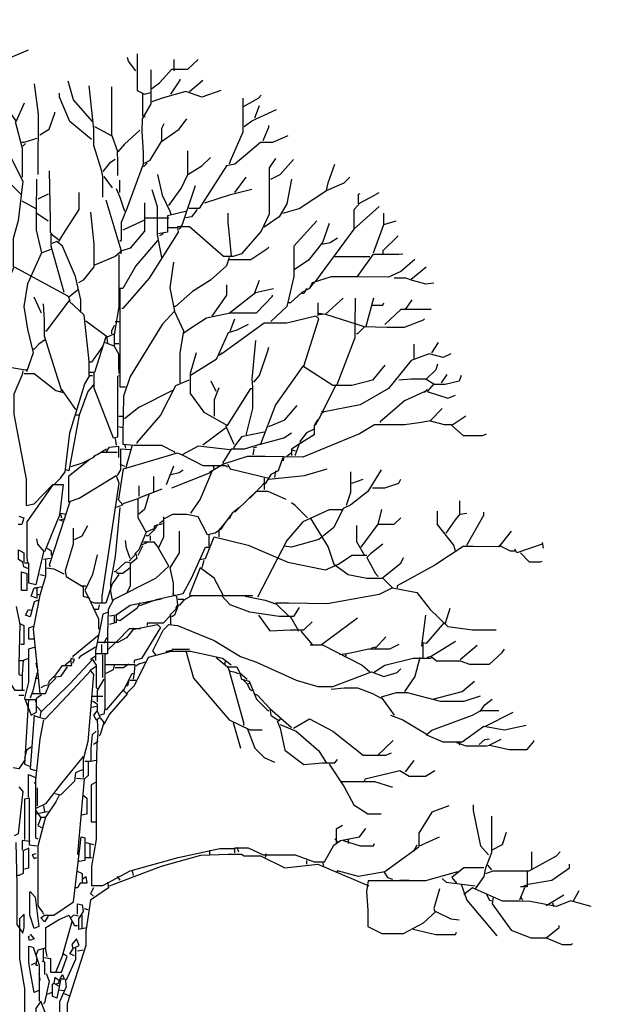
# Model space of a CAD drawing. Header units: metres. Extents: x 128583 to 136452, y 412329 to 415128.
# Tile 220 of 256: x 134966.35 to 134968.99, y 415049.83 to 415054.22. Entities that reach past the tile are written whole.
import ezdxf

# ---------------------------------------------------------------- set-up
doc = ezdxf.new("R2010")
doc.units = ezdxf.units.M
doc.header["$PDMODE"] = 35
doc.header["$PDSIZE"] = 0.075
doc.layers.add('B-ME-GR-BOOM-SD', color=90, linetype='Continuous', lineweight=25)
doc.layers.add('X-XX-AL-DETAIL1-M', color=7, linetype='Continuous', lineweight=18)
doc.styles.add('NLCS-ISO-ANNOTATIEF-T18', font='NLCS-ISO.ttf', dxfattribs={"height": 1.8})
doc.dimstyles.new('NLCS-ANNOTATIEF-T18-PIJL_L2_H0', dxfattribs={"dimtxt": 2.5, "dimasz": 1.8, "dimexe": 2, "dimexo": 2, "dimgap": 0.7, "dimtad": 1, "dimzin": 0, "dimdsep": 46, "dimtxsty": 'NLCS-ISO-ANNOTATIEF-T18', "dimcen": 0, "dimdle": 2, "dimclrd": 256, "dimclre": 256, "dimclrt": 10, "dimaunit": 2, "dimadec": 0, "dimazin": 0, "dimtfac": 1, "dimtdec": 3, "dimtofl": 0, "dimtmove": 0, "dimatfit": 3, "dimfxl": 2, "dimfxlon": 1, "dimtfillclr": 256, "dimtolj": 1, "dimtzin": 0, "dimlwd": -1, "dimlwe": -1, "dimarcsym": 0})

# ---------------------------------------------------------------- blocks, each defined once
blk = doc.blocks.new('*D91')
at = {"layer": 'Defpoints', "color": 0, "transparency": 16777216}
for p in [(134945.9315, 415055.8174), (134945.9315, 415050.1421), (134966.4315, 415048.4168)]:
    blk.add_point(p, dxfattribs=at)
at = {"layer": 'X-XX-AL-DETAIL1-M', "transparency": 16777216}
for p, q in [((134945.9315, 415055.3174), (134945.9315, 415056.3174)), ((134966.4315, 415055.3174), (134966.4315, 415056.3174)), ((134965.9815, 415055.8174), (134946.3815, 415055.8174))]:
    blk.add_line(p, q, dxfattribs=at)
for points in [[(134946.3815, 415055.8924), (134946.3815, 415055.7424), (134945.9315, 415055.8174)], [(134965.9815, 415055.8924), (134965.9815, 415055.7424), (134966.4315, 415055.8174)]]:
    blk.add_solid(points, dxfattribs=at)
at = {"layer": 'X-XX-AL-DETAIL1-M', "color": 10, "transparency": 16777216, "insert": (134956.1815, 415056.2174), "char_height": 0.45, "attachment_point": 5, "style": 'NLCS-ISO-ANNOTATIEF-T18'}
blk.add_mtext('\\A1;Gras ', dxfattribs=at)
blk = doc.blocks.new('*D124')
at = {"layer": 'Defpoints', "color": 0, "transparency": 16777216}
for p in [(134966.4315, 415055.8174), (134966.4315, 415048.4168), (135004.5587, 415048.3051)]:
    blk.add_point(p, dxfattribs=at)
at = {"layer": 'X-XX-AL-DETAIL1-M', "transparency": 16777216}
for p, q in [((134966.4315, 415055.3174), (134966.4315, 415056.3174)), ((135004.5587, 415055.3174), (135004.5587, 415056.3174)), ((135004.1087, 415055.8174), (134966.8815, 415055.8174))]:
    blk.add_line(p, q, dxfattribs=at)
for points in [[(134966.8815, 415055.8924), (134966.8815, 415055.7424), (134966.4315, 415055.8174)], [(135004.1087, 415055.8924), (135004.1087, 415055.7424), (135004.5587, 415055.8174)]]:
    blk.add_solid(points, dxfattribs=at)
at = {"layer": 'X-XX-AL-DETAIL1-M', "color": 10, "transparency": 16777216, "insert": (134985.4951, 415056.2174), "char_height": 0.45, "attachment_point": 5, "style": 'NLCS-ISO-ANNOTATIEF-T18'}
blk.add_mtext('\\A1;Bos', dxfattribs=at)
blk = doc.blocks.new('SGR-BOOM_S02_D_ZIJ-D')
at = {"flags": 128}
for points in [[(-0.2102, 11.2495), (-0.0504, 11.3168)], [(0.908, 11.1318), (0.8408, 11.2159), (0.8324, 11.2495)], [(0.9207, 11.2832), (0.9207, 10.9553), (0.9837, 10.9216), (1.0426, 10.9385)], [(1.051, 10.9721), (1.1182, 11.0225), (1.2275, 11.1444), (1.3705, 11.1444), (1.4629, 11.2327)], [(1.2486, 11.1318), (1.2486, 11.2327)], [(1.0426, 11.1402), (1.0426, 10.8376), (0.9627, 10.703), (0.9606, 10.5937), (0.9721, 10.4004), (0.9721, 10.2995), (0.824, 9.8959), (0.7777, 9.7782), (0.7777, 9.6184), (0.7651, 9.61)], [(1.2191, 10.9216), (1.3032, 11.0478), (1.3032, 11.0562)], [(0, 11.0141), (0.0378, 10.7451), (0.0357, 10.5433), (0.0347, 10.4592), (0.0347, 10.207)], [(0.5213, 10.6778), (0.3531, 10.8712), (0.3027, 11.0394)], [(0.4877, 10.9973), (0.5297, 10.6106), (0.5297, 10.4676), (0.597, 10.249), (0.6096, 10.1902), (0.6117, 10.1061), (0.6117, 10.0052)], [(0.5381, 10.6358), (0.6936, 10.5517), (0.6936, 10.9889)], [(1.3873, 10.9469), (1.505, 11.0478)], [(0.5129, 10.5181), (0.3195, 10.6778), (0.227, 10.8964), (0.227, 10.9301)], [(0.9669, 10.9216), (0.9669, 10.7283), (0.9921, 10.7199)], [(1.6647, 10.9553), (1.4966, 10.8964), (1.3537, 10.9469), (1.1434, 10.888), (1.051, 10.8544)], [(1.8623, 10.888), (1.8623, 10.5853), (1.7488, 10.3247), (1.7404, 10.2995)], [(1.8665, 10.8123), (2.001, 10.888), (2.0263, 10.9132)], [(-0.2943, 10.8712), (-0.1597, 10.6778), (-0.0841, 10.846)], [(1.9674, 10.7115), (2.0095, 10.8207)], [(-0.2859, 10.7115), (-0.2859, 10.619), (-0.227, 10.4004), (-0.1009, 10.1481), (-0.1429, 9.795), (-0.185, 9.6353), (-0.185, 9.383)], [(0.0504, 10.5601), (0.1345, 10.6106), (0.185, 10.7535), (0.185, 10.7619)], [(1.8749, 10.6358), (1.9422, 10.6862), (2.1608, 10.7871)], [(-0.1681, 10.6778), (-0.1051, 10.4424), (-0.1051, 10.1818)], [(0.9837, 10.3079), (1.0341, 10.3331), (1.135, 10.5013), (1.2948, 10.6106), (1.3621, 10.703)], [(1.1392, 10.5013), (1.1392, 10.619), (1.1603, 10.661)], [(2.0431, 10.5097), (2.0935, 10.6274), (2.0935, 10.6442)], [(0.9417, 10.6022), (0.8071, 10.476), (0.7483, 10.4088), (0.6978, 10.5517)], [(2.2617, 10.5517), (2.1272, 10.4929), (2.0179, 10.4929), (1.7908, 10.2995), (1.7152, 10.2827), (1.4714, 9.9043), (1.3789, 9.9043)], [(0.0252, 10.5265), (-0.0925, 10.4929), (-0.1093, 10.4929)], [(-0.0757, 10.4844), (-0.1009, 10.4592)], [(0.7399, 10.4088), (0.7441, 10.3247), (0.7441, 10.1986)], [(1.2023, 9.9295), (1.3116, 10.0809), (1.3705, 10.207), (1.4966, 10.2827), (1.5722, 10.3583)], [(1.3705, 10.207), (1.3705, 10.4172)], [(-0.1177, 10.0304), (-0.2943, 10.207), (-0.3363, 10.3331)], [(0.7231, 10.3415), (0.6726, 10.3079), (0.6138, 10.2322)], [(2.1524, 10.3499), (2.0977, 10.2658), (2.0977, 9.8539), (2.0263, 9.7025), (1.8497, 9.5007), (1.774, 9.4755), (1.69, 9.4755), (1.3873, 9.7404), (1.278, 9.7404), (1.2864, 9.6941), (1.0257, 9.2821), (0.7903, 9.0131), (0.7819, 9.0131)], [(1.0089, 10.3079), (0.9753, 10.2742)], [(2.1103, 10.1649), (2.1944, 10.207), (2.3121, 10.3415)], [(2.6064, 10.0641), (2.6232, 10.1313), (2.6821, 10.2995)], [(0.1345, 10.2406), (0.1429, 9.8034), (0.1429, 9.6941), (0.1597, 9.6773)], [(0.6222, 10.1902), (0.6978, 10.0893)], [(1.1014, 10.207), (1.1434, 10.022), (1.2107, 9.8791), (1.2191, 9.8539)], [(1.7908, 10.0472), (1.8917, 10.1818)], [(2.2196, 9.8623), (2.3626, 9.9043), (2.6064, 10.0641), (2.7661, 10.1313), (2.8166, 10.1818)], [(0.021, 10.1649), (0.0189, 9.8623), (0.0189, 9.7109), (0.0673, 9.5091), (0.1513, 9.5428)], [(0.7651, 10.0472), (0.7651, 10.1565)], [(1.4377, 10.1061), (1.32, 9.7614), (1.2948, 9.7193)], [(2.2953, 10.1649), (2.2533, 9.9463), (2.186, 9.8286), (2.0515, 9.7362)], [(0.1261, 10.0304), (0.0336, 9.9884)], [(0.3994, 10.0472), (0.3994, 9.8959), (0.2522, 9.6689), (0.2186, 9.61)], [(0.7315, 10.0809), (0.7651, 10.0052), (0.8071, 9.8791)], [(1.051, 10.0725), (1.0972, 9.9211), (1.0972, 9.6689), (1.135, 9.4671)], [(1.9422, 10.0725), (1.7992, 10.0388), (1.7404, 10.022), (1.5302, 9.9548), (1.5218, 9.9548)], [(2.4635, 9.1981), (2.4887, 9.2317), (2.5139, 9.2569), (2.8544, 9.7193), (2.8544, 9.8959), (2.9091, 9.9548), (3.0352, 10.022), (3.0772, 10.0472)], [(2.8923, 9.9463), (2.8923, 10.0304), (2.9091, 10.0388)], [(-0.1093, 9.9716), (0.0168, 9.9043)], [(0.639, 9.98), (0.7735, 9.5344), (0.7735, 9.5007)], [(0.9837, 9.9548), (0.9837, 9.7025), (0.8576, 9.5512), (0.7819, 9.526), (0.7735, 9.5344)], [(2.8502, 9.7193), (3.0772, 9.9211)], [(0.0252, 9.8623), (0.1261, 9.795)], [(0.5045, 9.8707), (0.5339, 9.5848), (0.5339, 9.383), (0.4372, 9.2653), (0.3952, 9.2401)], [(1.3621, 9.8791), (1.1897, 9.837), (1.1897, 9.6941), (1.1098, 9.6773)], [(1.4545, 9.8959), (1.4041, 9.8286), (1.3537, 9.8202)], [(1.7614, 9.4755), (1.7467, 9.6353), (1.7309, 9.7782), (1.7309, 9.8623)], [(3.1193, 9.7614), (3.1193, 9.8623)], [(0.9921, 9.8034), (0.7903, 9.7109)], [(0.9921, 9.8202), (1.2023, 9.8202)], [(2.5223, 9.795), (2.3163, 9.568), (2.3163, 9.299), (2.2533, 9.0299), (2.1103, 8.8954)], [(2.6316, 9.7698), (2.5728, 9.6016), (2.4467, 9.4419), (2.3205, 9.3578)], [(3.0268, 9.5091), (3.1193, 9.7614), (3.2286, 9.795)], [(0.269, 9.156), (0.1513, 9.568), (0.1513, 9.6773), (0.2186, 9.6269)], [(1.1519, 9.6773), (1.1182, 9.6605)], [(1.278, 9.732), (1.1939, 9.732)], [(3.2454, 9.6605), (3.1109, 9.526), (3.1109, 9.5007)], [(0.4162, 8.9879), (0.4162, 9.0888), (0.3699, 9.299), (0.2522, 9.568), (0.2018, 9.61), (0.1597, 9.5932)], [(1.1014, 9.6184), (0.908, 9.3914), (0.7903, 9.1897), (0.7651, 9.1897)], [(2.5643, 9.5848), (2.64, 9.6016), (2.7073, 9.6437)], [(0.0673, 9.5091), (-0.0589, 9.2317), (-0.0925, 9.0299), (-0.0589, 8.8281), (-0.0084, 8.6179), (-0.0673, 8.4498)], [(0.7819, 9.526), (0.7231, 9.4755), (0.5381, 9.3998), (0.5297, 9.3998)], [(0.7567, 9.4923), (0.7567, 9.0299), (0.7147, 8.7777), (0.7147, 8.6768), (0.6306, 8.7104)], [(1.7404, 9.4503), (1.9338, 9.4503), (2.0851, 9.5512), (2.0935, 9.5596)], [(2.8839, 9.299), (3.0268, 9.4965), (3.2538, 9.4965), (3.2874, 9.5007)], [(1.2443, 9.4251), (1.2107, 9.1981), (1.2528, 8.9879)], [(1.7404, 9.4671), (1.7152, 9.3914), (1.5722, 9.2653), (1.4125, 9.1644), (1.2612, 9.0299), (1.2528, 9.0299)], [(3.3967, 9.4503), (3.2706, 9.341), (3.1613, 9.2905), (2.8923, 9.2947), (2.6484, 9.2947), (2.4803, 9.2401), (2.4551, 9.1897), (2.3878, 9.156), (2.2869, 9.0635), (2.2701, 9.0635)], [(2.6821, 9.4755), (2.9932, 9.4755)], [(-0.3153, 8.7356), (-0.3153, 9.0719), (-0.1766, 9.383), (0.3027, 9.1224), (0.3195, 9.0804)], [(3.3631, 9.2737), (3.4976, 9.383)], [(1.5891, 8.9458), (1.7194, 9.1308), (1.7194, 9.2233)], [(1.9674, 9.156), (2.0095, 9.2653)], [(3.2118, 9.2863), (3.3126, 9.2863), (3.3715, 9.2653), (3.4892, 9.2317), (3.5649, 9.2401)], [(0.3952, 9.1812), (0.3111, 9.114)], [(0.7651, 9.1897), (0.7651, 8.5927), (0.7651, 8.3152), (0.8156, 8.3152)], [(1.3368, 8.7945), (1.3957, 8.8365), (1.5386, 8.929), (1.7488, 8.9753), (1.9842, 8.9753), (2.1272, 9.1224), (2.1272, 9.1308)], [(1.7404, 8.971), (1.9758, 9.156), (2.1356, 9.1897)], [(2.4298, 9.1897), (2.4046, 9.1476), (2.3878, 9.1476)], [(0.0673, 8.971), (0, 9.114)], [(0.0799, 9.0551), (0.0904, 8.9122), (0.0904, 8.7693), (0.2102, 8.3909), (0.2438, 8.2816), (0.2354, 8.2732)], [(0.4919, 8.4161), (0.4919, 8.5423), (0.4456, 8.9542), (0.3111, 9.0804), (0.1093, 8.8113), (0.1009, 8.8113)], [(2.5307, 9.0635), (2.5307, 8.9458)], [(2.7577, 9.1056), (2.598, 8.9626), (2.9427, 8.8533), (3.1445, 8.8449), (3.3042, 8.8449), (3.4724, 8.9122), (3.4808, 8.9206)], [(2.8628, 9.1056), (2.8607, 8.8533), (2.8607, 8.7524), (2.6989, 8.3321)], [(3.0268, 9.1056), (2.9595, 8.8533)], [(3.0184, 9.0425), (3.1109, 9.0425), (3.1193, 9.0635)], [(3.3126, 9.0047), (3.3715, 9.0888)], [(1.3032, 8.3489), (1.3032, 8.6179), (1.3368, 8.8113), (1.2528, 8.9879), (1.1434, 8.8702), (0.8576, 8.4077), (0.7987, 8.2312), (0.7903, 7.8865), (0.7903, 7.8024), (0.8912, 7.794), (1.135, 7.794), (1.2528, 7.7351), (1.2528, 7.7267)], [(2.5391, 8.971), (2.598, 8.9626)], [(2.5391, 8.9626), (2.5728, 8.9626)], [(3.5397, 9.0047), (3.2706, 9.0047), (3.1277, 8.8702)], [(0.4624, 8.9038), (0.6558, 8.7609), (0.7147, 8.7861)], [(0.7147, 8.8617), (0.6894, 8.8113), (0.6894, 8.7861)], [(0.7231, 8.8954), (0.7651, 8.8954)], [(1.9086, 8.8702), (1.8077, 8.8197), (1.732, 8.7945), (1.6227, 8.5591), (1.3957, 8.4161)], [(2.4046, 8.5002), (2.5391, 8.9206), (2.5139, 8.9458), (2.2533, 8.8828), (2.0515, 8.8828), (1.6731, 8.6095), (1.6647, 8.6179)], [(1.7488, 8.8113), (1.7908, 8.9206)], [(2.9427, 8.8449), (2.8839, 8.7861), (2.8755, 8.7861)], [(-0.3111, 8.7188), (-0.269, 8.5002), (-0.0757, 8.4666), (-0.0673, 8.4666)], [(0.1009, 8.7356), (0.042, 8.6936), (0, 8.6516), (-0.0084, 8.6516)], [(0.639, 8.7609), (0.5381, 8.4414), (0.4961, 8.4414)], [(0.6474, 8.7609), (0.6558, 8.7104)], [(0.7231, 8.702), (0.7567, 8.702)], [(1.9758, 8.7272), (1.9422, 8.3825), (1.9464, 8.3152), (1.9464, 8.1219), (1.8917, 7.8949), (1.8917, 7.8865)], [(3.3883, 8.5675), (3.3883, 8.6936)], [(3.5481, 8.6179), (3.6069, 8.7104)], [(0.6138, 8.6768), (0.5129, 8.5338), (0.4961, 8.5338)], [(0.7147, 8.6768), (0.7525, 8.6095), (0.7525, 8.5002), (0.7567, 8.433)], [(1.4461, 8.6179), (1.3915, 8.433), (1.3915, 8.2564), (1.5134, 8.0882), (1.7236, 7.9705), (1.9338, 8.2984), (1.9422, 8.2984)], [(1.6731, 8.6095), (1.6479, 8.5927)], [(1.959, 8.3573), (2.0095, 8.4161), (2.0851, 8.6347), (2.0935, 8.6684)], [(3.7162, 8.6095), (3.649, 8.5759), (3.5228, 8.6095), (3.3631, 8.5507), (3.1613, 8.2984), (2.9091, 8.1555), (2.5728, 8.0882), (2.5643, 8.0966)], [(3.5985, 8.517), (3.5817, 8.4666), (3.4976, 8.3825), (3.5649, 8.3405), (3.506, 8.2732), (3.691, 8.2144), (3.7583, 8.2396)], [(-0.1009, 8.4582), (-0.1093, 8.4161), (-0.1808, 8.248), (-0.1808, 8.0714), (-0.0715, 7.4913), (-0.0715, 7.2559), (0, 7.2727), (0.1681, 7.445), (0.2606, 7.445), (0.227, 7.1718), (0.0925, 6.8439), (0.0336, 6.9112), (0.0252, 6.9616)], [(-0.0925, 8.433), (0, 8.433), (0.1934, 8.2816), (0.2606, 8.2648)], [(0.5339, 8.4414), (0.5339, 8.3068), (0.7062, 7.8612), (0.7483, 7.8696), (0.7483, 8.4077), (0.7567, 8.4161)], [(3.1277, 8.5086), (3.0184, 8.3741), (2.8334, 8.3279), (2.6652, 8.3279), (2.3962, 8.5002), (2.1524, 8.1555), (2.0179, 7.8024), (1.8749, 7.7603), (1.7572, 7.7603), (1.6815, 7.6342)], [(3.6321, 8.3489), (3.6826, 8.4245)], [(0.1766, 7.4408), (0.2354, 7.4997), (0.2774, 7.5586), (0.3195, 7.9033), (0.454, 8.3405), (0.4961, 8.4161), (0.5213, 8.4161)], [(1.3789, 8.3741), (1.2612, 8.3237), (1.1266, 8.063), (0.9164, 7.8192), (0.9164, 7.8108)], [(1.6227, 8.2732), (1.5807, 8.3657)], [(3.2538, 8.3783), (3.3631, 8.3846), (3.4976, 8.3846)], [(3.8087, 8.4161), (3.7919, 8.3657), (3.6658, 8.3363), (3.5649, 8.3363)], [(0.2438, 8.29), (0.3699, 8.1135)], [(0.5297, 8.3321), (0.4792, 8.2732), (0.4036, 8.063), (0.3699, 8.063)], [(1.2359, 8.2816), (0.9333, 8.1303), (0.8071, 8.0294)], [(1.6479, 8.3068), (1.6059, 8.1975), (1.6059, 8.0546)], [(2.6905, 8.3321), (2.5559, 8.063), (2.5055, 7.9705)], [(3.506, 8.2816), (3.3042, 8.1891), (3.0856, 8.0042), (3.0856, 7.9958)], [(3.506, 8.29), (3.4808, 8.2648)], [(2.0935, 7.9621), (2.2365, 8.021), (2.3458, 8.1471)], [(2.5812, 8.0882), (2.5559, 8.0714)], [(3.6406, 8.1219), (3.5312, 8.0126), (3.6574, 7.9789), (3.7246, 7.9789)], [(0.4036, 8.063), (0.3111, 7.567), (0.2859, 7.5754)], [(0.7567, 8.0546), (0.7987, 8.0546)], [(3.5312, 8.0126), (3.4556, 7.9958), (3.3042, 7.9747), (3.0352, 7.9747), (2.9007, 7.8949), (2.3962, 7.6889), (2.0599, 7.6952), (1.9001, 7.6952), (1.69, 7.6258), (1.5638, 7.5501)], [(2.5475, 8.0378), (2.5223, 8.0126), (2.4971, 7.9705), (2.4971, 7.8865), (2.3626, 7.8024), (2.2953, 7.7603), (2.2953, 7.7015)], [(3.8507, 8.0546), (3.7246, 7.9705), (3.8255, 7.8822), (4.0021, 7.8822), (4.0357, 7.8949)], [(0.7567, 7.9621), (0.7903, 7.9537)], [(1.7068, 7.9453), (1.505, 7.794)], [(1.7068, 7.9705), (1.7824, 7.8024)], [(2.0515, 7.9117), (1.8497, 7.8696), (1.7824, 7.7772), (1.7824, 7.7687)], [(2.0179, 7.8024), (2.2281, 7.8612), (2.2953, 7.9033)], [(2.4971, 7.9369), (2.4298, 7.9033), (2.371, 7.8276), (2.3794, 7.8108)], [(0.7231, 7.8528), (0.7315, 7.794)], [(0.7399, 7.7309), (0.597, 7.7309), (0.5297, 7.6931), (0.5297, 7.6847)], [(0.6474, 7.7603), (0.5633, 7.7099)], [(0.6474, 7.7351), (0.6726, 7.7772), (0.7525, 7.7856), (0.7525, 7.6847)], [(0.8576, 7.7519), (0.7693, 7.7603), (0.7693, 7.5754), (0.7399, 7.5249)], [(0.7567, 7.3147), (0.7987, 7.5838), (1.278, 7.7267), (1.32, 7.7099)], [(0.8071, 7.8024), (0.8156, 7.7687)], [(0.8744, 7.794), (0.8156, 7.5838)], [(1.7488, 7.7519), (1.4629, 7.7856), (1.32, 7.7099), (1.505, 7.6132), (1.7068, 7.6132), (1.7236, 7.6006)], [(1.9842, 7.7772), (1.9506, 7.7687)], [(1.959, 7.7603), (1.9506, 7.7099)], [(2.2953, 7.7267), (2.2533, 7.6931)], [(2.2953, 7.7519), (2.3289, 7.7435)], [(2.3626, 7.8024), (2.3289, 7.7099), (2.3289, 7.7015)], [(0.4961, 7.6679), (0.3069, 7.5165), (0.3069, 7.2895), (0.4036, 7.3231), (0.7315, 7.5249), (0.7567, 7.4577), (0.6054, 6.4487), (0.6054, 6.3899)], [(0.5549, 7.7099), (0.5297, 7.6847), (0.4288, 7.6342), (0.3279, 7.6006)], [(2.2196, 7.6847), (2.1776, 7.567), (2.1103, 7.5333), (2.0599, 7.4493), (2.0515, 7.4493)], [(2.2281, 7.6847), (2.2196, 7.651)], [(0.7651, 7.6258), (0.8071, 7.609)], [(1.2443, 7.609), (1.1771, 7.4408)], [(1.2191, 7.5333), (1.2948, 7.5501), (1.3284, 7.5754)], [(1.2275, 7.4156), (1.5722, 7.5501), (1.5807, 7.5417)], [(1.5891, 7.567), (1.4798, 7.3147), (1.3957, 7.1886)], [(1.5975, 7.609), (1.6059, 7.5754)], [(1.7236, 7.6258), (1.7488, 7.5838), (2.0935, 7.4997)], [(2.0935, 7.4913), (2.413, 7.5249), (2.6148, 7.5838)], [(2.1524, 7.567), (2.144, 7.5081)], [(3.094, 7.5754), (2.9763, 7.382), (2.825, 7.2643), (2.7577, 7.2307), (2.6737, 7.0625), (2.5391, 6.9532), (2.2953, 6.8859), (2.2281, 6.8943)], [(2.8208, 7.5586), (2.8208, 7.3736), (2.783, 7.2559)], [(1.0678, 7.382), (1.0678, 7.5165)], [(2.0515, 7.4997), (2.0515, 7.3988)], [(2.8334, 7.4577), (2.9343, 7.4913)], [(3.0184, 7.4156), (3.1277, 7.4156), (3.2538, 7.4577), (3.2706, 7.4913)], [(0.1681, 7.4408), (0.1261, 7.382), (-0.0631, 7.1129), (-0.0631, 6.7934), (-0.0589, 6.743)], [(1.0594, 7.0457), (1.0005, 7.0205), (0.9291, 7.1466), (0.9291, 7.3231), (1.1434, 7.4072)], [(0.9375, 7.34), (0.9375, 7.4324)], [(1.7908, 7.197), (1.917, 7.3231), (1.9842, 7.3862), (2.0851, 7.3862), (2.2449, 7.3147)], [(2.0515, 7.4577), (1.9758, 7.3736), (1.9254, 7.3231), (1.917, 7.3231)], [(0.3195, 7.2895), (0.1345, 6.7262), (0.1429, 6.7094)], [(0.7483, 7.3147), (0.7903, 7.2643), (0.7315, 7.2391)], [(0.9164, 7.3147), (0.7903, 7.2727)], [(1.0257, 7.3652), (0.9837, 7.2222), (0.9333, 7.1802)], [(3.7961, 7.1802), (3.7961, 7.2979)], [(0.7651, 7.2391), (0.7231, 6.8019), (0.681, 6.5748), (0.681, 6.4908), (0.6978, 6.4151), (1.0846, 6.6085), (1.2023, 6.7178), (1.1098, 6.8775), (1.1561, 6.9784), (1.1561, 7.155)], [(1.8329, 7.2391), (1.7656, 7.1886), (1.6984, 7.0961), (1.6479, 7.0373), (1.6479, 6.9784)], [(2.7493, 7.218), (2.6316, 7.218), (2.3962, 7.1129), (2.2533, 6.9448), (1.9926, 6.4403)], [(2.4382, 7.1466), (2.3289, 7.2559), (2.2953, 7.2811)], [(3.0688, 7.0877), (3.1025, 7.2222)], [(3.5943, 7.2054), (3.5943, 7.0877), (3.7415, 6.9027), (3.7583, 6.8439)], [(3.8591, 6.9027), (4.0105, 7.1718), (4.0105, 7.197)], [(-0.1345, 7.1634), (-0.0925, 7.1466), (-0.1093, 7.0877), (-0.1429, 7.0877)], [(0.269, 7.1129), (0.227, 7.1298), (0.269, 7.1382), (0.2774, 7.1382)], [(0.2354, 7.1886), (0.2859, 7.1802)], [(0.2354, 7.1802), (0.2438, 7.1466)], [(1.1519, 7.1214), (1.1182, 7.0961)], [(1.6984, 7.0961), (1.6647, 7.0457), (1.6143, 7.012), (1.547, 6.9952), (1.4629, 7.155), (1.3621, 7.176), (1.2359, 7.176), (1.1603, 7.1382)], [(1.7656, 7.1886), (1.7404, 7.1382), (1.732, 7.1382)], [(2.4635, 7.1466), (2.6232, 6.8859), (2.6737, 6.7346), (2.7998, 6.6421), (2.9679, 6.6085), (3.1109, 6.6085), (3.1949, 6.5244), (3.0772, 6.4655), (2.6148, 6.3815), (2.2701, 6.3857), (2.1524, 6.3857), (2.2785, 6.2638)], [(2.9175, 6.8859), (3.0688, 7.0919), (3.2118, 7.0919), (3.2706, 7.1466)], [(3.6742, 7.012), (3.7583, 7.1298), (3.8003, 7.1802), (3.8591, 7.1886)], [(0.3489, 7.0541), (0.3489, 6.9112), (0.2774, 6.6757), (0.2859, 6.6253), (0.4372, 6.5328), (0.4372, 6.4487), (0.4961, 6.4319)], [(0.3615, 6.9532), (0.4288, 6.9868), (0.4792, 7.0793)], [(1.0005, 7.0205), (0.9333, 6.8607), (0.8996, 6.8271)], [(1.0678, 7.0373), (1.0173, 6.9868), (1.0005, 6.9868)], [(1.1014, 7.0877), (1.0678, 7.0373), (1.0762, 7.0793), (1.1519, 7.0961)], [(1.2948, 7.0289), (1.2948, 6.8355), (1.2107, 6.701), (1.2401, 6.5664), (1.2401, 6.4487)], [(2.8755, 7.0793), (2.8755, 6.9364), (2.9427, 6.8187)], [(4.2543, 7.0289), (4.145, 6.8901), (3.918, 6.8922), (3.8255, 6.8922), (3.5733, 6.7262), (3.237, 6.5412), (3.237, 6.5244)], [(0.8576, 6.785), (0.824, 6.8775), (0.8156, 6.9448)], [(0.9753, 6.9322), (1.0678, 6.9322), (1.1098, 6.8775)], [(1.0341, 6.9868), (1.0341, 6.9448)], [(1.4798, 6.7766), (1.5302, 6.785), (1.6059, 6.9784), (1.9086, 6.9027), (2.2617, 6.7514), (2.598, 6.6841), (2.7157, 6.7346), (2.8334, 6.8145), (2.9679, 6.8145)], [(1.5596, 6.9952), (1.5596, 6.8943)], [(-0.0504, 6.6926), (-0.0925, 6.7094), (-0.1009, 6.7514), (-0.1387, 6.7766), (-0.1387, 6.8607), (-0.0925, 6.8355), (-0.0925, 6.7514)], [(0.0841, 6.8439), (0.0168, 6.5496), (-0.0462, 6.5664), (-0.0462, 6.743), (-0.0841, 6.743)], [(0.1177, 6.8775), (0.1513, 6.8523), (0.1513, 6.8103)], [(0.9669, 6.8943), (0.9248, 6.8103)], [(0.9417, 6.3647), (1.1014, 6.4235), (1.3284, 6.474), (1.4041, 6.6085), (1.5302, 6.8859), (1.5638, 6.8859)], [(1.0089, 6.928), (0.9585, 6.9027)], [(3.1109, 6.9112), (3.0016, 6.8271), (2.9679, 6.7934), (3.0436, 6.6505), (3.0688, 6.6253)], [(4.145, 6.9027), (4.2459, 6.8523), (4.2879, 6.8523)], [(4.5318, 6.9112), (4.3048, 6.8355), (4.2879, 6.8691)], [(4.5318, 6.928), (4.5402, 6.8775)], [(0.1009, 6.7766), (0.1009, 6.6253), (0.0504, 6.4571), (0.0336, 6.4655)], [(0.1429, 6.785), (0.0841, 6.7766)], [(0.5633, 6.8187), (0.5213, 6.6421), (0.454, 6.4992), (0.4792, 6.4487), (0.5759, 6.2469), (0.5759, 6.1545)], [(0.8492, 6.7598), (0.908, 6.8271), (0.9164, 6.785), (0.866, 6.743), (0.8156, 6.7514), (0.7231, 6.6673), (0.7147, 6.6673)], [(1.5134, 6.7682), (1.4966, 6.701)], [(3.1109, 6.6169), (3.2706, 6.743), (3.2958, 6.7934)], [(4.3384, 6.8355), (4.4141, 6.7556), (4.515, 6.7556), (4.5318, 6.7598)], [(0.1093, 6.701), (0.1766, 6.6926), (0.2606, 6.6505), (0.269, 6.6505)], [(0.8576, 6.701), (0.7903, 6.6505), (0.7399, 6.6505), (0.7399, 6.6673)], [(0.8576, 6.743), (0.8576, 6.5412), (0.824, 6.474)], [(1.9506, 6.4529), (1.69, 6.4529), (1.6059, 6.6085), (1.4798, 6.701), (1.3873, 6.4655), (1.4041, 6.4487)], [(-0.1135, 6.6673), (-0.0631, 6.6505), (-0.0631, 6.4992), (-0.1135, 6.4992), (-0.1135, 6.6673)], [(0.0504, 6.6421), (0.0925, 6.6337)], [(0.7567, 6.6421), (0.6978, 6.558), (0.639, 6.3857), (0.5381, 6.3857), (0.5129, 6.3983)], [(0.0757, 6.5328), (0.0252, 6.5244), (0.0252, 6.4319), (-0.0252, 6.4487), (0, 6.5244), (0.0336, 6.5244)], [(0.4288, 6.5412), (0.4624, 6.5412)], [(3.1949, 6.5244), (3.4135, 6.4824), (3.5312, 6.331), (3.691, 6.1797), (3.9096, 6.1503), (4.1198, 6.1503)], [(0.042, 6.4151), (0, 6.3983), (-0.0336, 6.2638), (-0.0757, 6.2806), (-0.0504, 6.331), (-0.0168, 6.3226)], [(0.0504, 6.4571), (-0.0084, 6.1545), (0.0504, 5.5827)], [(0.7062, 6.4151), (0.66, 6.331), (0.6537, 6.1208), (0.6537, 5.9359), (0.5549, 5.9359)], [(1.135, 6.4235), (0.8576, 6.3647), (0.7315, 6.2806), (0.7315, 6.2133), (0.6726, 6.1965)], [(1.2359, 6.474), (1.2612, 6.4487)], [(1.2696, 6.4487), (1.278, 6.3731), (1.2612, 6.3394)], [(2.3626, 6.3478), (2.3121, 6.268), (2.186, 6.268), (1.9254, 6.3058), (1.7488, 6.3731), (1.6731, 6.4529), (1.4041, 6.4529), (1.3368, 6.4151), (1.2948, 6.3647), (1.278, 6.3731)], [(1.2864, 6.4235), (1.3368, 6.4235)], [(1.8833, 6.4487), (2.0599, 6.4151), (2.1524, 6.3815)], [(-0.1597, 6.3562), (-0.1261, 6.1965), (-0.1345, 5.8434), (-0.1345, 5.7509), (-0.1093, 5.7425)], [(0.5801, 6.3731), (0.5717, 6.331), (0.5381, 6.331)], [(0.9417, 6.3899), (0.9164, 6.3394), (0.7651, 6.2301), (0.7399, 6.2385)], [(1.2107, 6.2806), (1.2696, 6.3394), (1.278, 6.331)], [(1.2864, 6.3647), (1.2528, 6.2806), (1.2275, 6.2638)], [(3.7078, 6.3394), (3.6658, 6.2049), (3.6658, 6.1965)], [(0.6642, 6.3058), (0.6138, 6.289), (0.5465, 5.9611), (0.5465, 5.877)], [(0.7315, 6.2806), (0.6726, 6.2722)], [(0.7147, 6.2722), (0.7147, 6.2133)], [(1.2191, 6.1965), (1.2191, 6.2806), (1.1519, 6.2091), (1.0089, 6.2091), (1.0089, 6.1881)], [(2.001, 6.2806), (2.1019, 6.1418), (2.2869, 6.1482), (2.4046, 6.1482), (2.4803, 6.2217)], [(2.2869, 6.2638), (2.3542, 6.1461), (2.3542, 6.1376)], [(2.5643, 6.0199), (2.8839, 6.2554)], [(3.4892, 6.2806), (3.4556, 6.0031)], [(-0.1261, 6.2049), (-0.0925, 6.1881), (-0.0925, 6.0199), (-0.1177, 6.0199)], [(-0.0084, 6.1797), (-0.0504, 6.1629), (-0.0504, 6.0704), (0, 6.0704)], [(0.8912, 6.1629), (0.824, 6.0788), (0.7483, 6.0368), (0.5717, 6.0368)], [(0.9501, 6.1587), (0.8492, 6.1587), (0.7483, 6.0536), (0.6642, 5.9779), (0.6558, 5.9779)], [(0.8912, 6.1545), (1.1014, 6.1965), (1.1266, 6.1713), (0.9585, 5.8938), (0.8912, 5.877), (0.8912, 5.8518)], [(1.0846, 5.9275), (1.0594, 5.9611), (1.1519, 6.1461), (1.2023, 6.1965), (1.278, 6.1881), (1.6059, 6.0536), (1.8413, 5.9106), (1.9842, 5.8602), (2.3373, 5.7004), (2.5307, 5.6458), (2.6652, 5.6458), (3.01, 5.7761), (3.1193, 5.7341), (3.237, 5.7677), (3.2706, 5.8013)], [(3.6574, 6.2133), (3.4976, 6.0283), (3.4556, 6.0368)], [(0.5801, 6.104), (0.3447, 5.9106), (0.3447, 5.9022)], [(0.6474, 6.0788), (0.6222, 6.0283)], [(2.3794, 6.1376), (2.4803, 6.0199)], [(3.1361, 6.0872), (3.0436, 5.9863), (3.0436, 5.9779)], [(0.0084, 5.9947), (-0.0504, 5.9779), (-0.0504, 5.6836), (-0.0841, 5.5407), (-0.0252, 5.3894), (0.021, 5.4146), (0.021, 5.5407), (0.0673, 5.5743)], [(0.5465, 5.9947), (0.412, 5.9106), (0.3952, 5.8938)], [(0.6011, 6.0199), (0.6011, 5.9359)], [(1.2275, 5.9779), (1.3621, 5.9779), (1.3873, 5.9779)], [(2.4635, 6.0157), (2.5728, 6.0157), (2.9259, 5.835), (2.9932, 5.7761)], [(3.2538, 6.0199), (3.1697, 5.9779), (2.9848, 5.9779), (2.7914, 5.9359), (2.7241, 5.9275)], [(3.0436, 5.9947), (3.01, 5.9863)], [(3.4682, 6.0283), (3.4682, 5.9022)], [(3.7583, 6.0452), (3.5397, 5.9106), (3.506, 5.9022)], [(3.5397, 5.9106), (3.5901, 5.8728), (3.8003, 5.8728), (3.8844, 5.8434), (4.0609, 5.8434), (4.1702, 5.9443), (4.1955, 5.9779)], [(3.8003, 5.8854), (3.9516, 6.0115)], [(-0.0841, 5.608), (-0.1681, 5.608), (-0.2859, 5.7929), (-0.4204, 5.9443), (-0.3531, 5.9275), (-0.2354, 5.8266)], [(-0.0504, 5.8938), (-0.0967, 5.877), (-0.1072, 5.7509), (-0.1072, 5.608)], [(0.0252, 5.465), (0.0673, 5.423), (0.3195, 5.6668), (0.5213, 5.8854), (0.5549, 5.835), (0.5549, 5.6332), (0.5717, 5.6248)], [(0.3447, 5.8518), (0.3615, 5.8854), (0.3279, 5.8938), (0.3279, 5.877)], [(0.5549, 5.919), (0.5045, 5.8854)], [(0.6306, 5.9359), (0.6306, 5.4482), (0.6222, 5.3978), (0.5886, 5.3894)], [(0.6096, 5.9275), (0.6096, 5.7257)], [(1.2107, 5.9527), (1.0173, 5.9022), (0.8912, 5.65), (0.824, 5.5827), (0.7987, 5.608), (0.8744, 5.7593), (0.8828, 5.7593)], [(1.7572, 5.835), (1.6815, 5.8938), (1.3957, 5.9569), (1.1771, 5.9569), (1.1771, 5.9443)], [(1.2359, 5.9611), (1.2023, 5.9611)], [(1.3537, 5.9611), (1.4209, 5.7173), (1.7404, 5.3473), (1.9254, 5.259), (2.0347, 5.259)], [(1.6227, 5.9022), (1.7236, 5.8182), (1.8077, 5.8182), (1.8329, 5.7677), (1.8497, 5.7088), (1.917, 5.692), (1.9842, 5.5323), (2.0851, 5.4314), (2.0935, 5.4314)], [(2.783, 5.9359), (2.7746, 5.9022)], [(3.0268, 5.7677), (3.1277, 5.835), (3.3799, 5.898), (3.5397, 5.898)], [(3.4388, 5.9022), (3.3967, 5.7341), (3.3042, 5.5995)], [(-0.1261, 5.877), (-0.0925, 5.877)], [(0.0336, 5.7929), (-0.0168, 5.5827), (0.1009, 5.5827), (0.1345, 5.6584)], [(0.0168, 5.8518), (0.0252, 5.8097)], [(0.2943, 5.8182), (0.2354, 5.7341), (0.1766, 5.7257), (0.2522, 5.8308), (0.3363, 5.8308), (0.3279, 5.877), (0.2774, 5.835), (0.2774, 5.8266)], [(0.5465, 5.8182), (0.4961, 5.7845)], [(0.639, 5.8392), (0.8996, 5.8392), (0.8912, 5.7677), (0.8828, 5.7088)], [(0.7147, 5.835), (0.7062, 5.7929), (0.639, 5.7593)], [(0.8408, 5.8434), (0.7987, 5.8097), (0.7231, 5.8097)], [(0.9921, 5.8602), (0.9333, 5.8434), (0.908, 5.8266)], [(1.7068, 5.877), (1.6984, 5.8434)], [(1.7236, 5.8266), (1.7404, 5.7845), (1.7824, 5.7761), (1.8245, 5.7593)], [(0.0084, 5.7173), (0.042, 5.7173)], [(0.0589, 5.3641), (0.1009, 5.3557), (0.3868, 5.6584), (0.5045, 5.7845), (0.5297, 5.7509), (0.4792, 5.1539), (0.4372, 4.9942), (0.4372, 4.8344)], [(0.1934, 5.7173), (0.1345, 5.6584), (0.0925, 5.65), (0.0589, 5.6332)], [(0.1766, 5.7341), (0.1345, 5.692), (0.1261, 5.6668)], [(0.6222, 5.7088), (0.5633, 5.608), (0.5633, 5.5071)], [(0.8492, 5.7088), (0.8324, 5.65), (0.8156, 5.65)], [(1.7404, 5.7845), (1.8665, 5.3221), (1.8665, 5.2969)], [(1.8329, 5.7677), (1.9001, 5.7088)], [(0.7987, 5.6164), (0.6474, 5.4398), (0.6306, 5.4398)], [(0.8576, 5.7004), (0.908, 5.7004)], [(1.8665, 5.7004), (1.9001, 5.6668), (1.9254, 5.6752)], [(1.9001, 5.6668), (1.9254, 5.6164), (1.9422, 5.608)], [(1.9506, 5.6164), (1.959, 5.5827), (1.9926, 5.5659), (2.1019, 5.4482), (2.1103, 5.3894), (2.186, 5.3389), (2.2028, 5.3641)], [(2.6484, 5.6206), (2.7661, 5.6311), (2.8839, 5.6311), (3.0184, 5.5827), (3.094, 5.5407)], [(3.5565, 5.5323), (3.8171, 5.5995), (3.9264, 5.692)], [(-0.1345, 5.5659), (-0.0925, 5.5659)], [(-0.0504, 5.5323), (-0.0841, 4.9522), (-0.042, 4.9353)], [(-0.0757, 5.5281), (0.0084, 5.5281), (0.0168, 5.5071)], [(-0.0168, 5.5911), (-0.0336, 5.5407)], [(0.5213, 5.5575), (0.6138, 5.5575)], [(0.8324, 5.5827), (0.6726, 5.3978), (0.6222, 5.3053)], [(3.9769, 5.5575), (3.8339, 5.5113), (3.6237, 5.5113), (3.3295, 5.5869), (3.2286, 5.5869), (3.094, 5.5491), (3.2118, 5.3894)], [(3.9769, 5.423), (4.0189, 5.4818), (4.0862, 5.5323)], [(0.5633, 5.465), (0.5129, 5.4566)], [(0.5213, 5.5155), (0.5633, 5.4902), (0.5633, 5.4314)], [(2.1019, 5.4482), (2.2953, 5.2801)], [(0, 5.3894), (-0.0336, 4.9101), (0.0252, 4.8933)], [(0.0589, 5.423), (0.0504, 5.3641), (0.0084, 5.3809)], [(0.5633, 5.4314), (0.5297, 5.3894), (0.5549, 5.3473), (0.5886, 5.3725), (0.5633, 5.4314)], [(0.5886, 5.3641), (0.6222, 5.3221), (0.5886, 5.2128), (0.5801, 5.2044)], [(2.3121, 5.2716), (2.4551, 5.3557), (2.6652, 5.2464), (2.9343, 5.032), (3.1361, 5.032), (3.1865, 5.053)], [(3.1781, 5.3894), (3.2874, 5.3473), (3.4976, 5.2212)], [(4.3888, 5.2969), (4.1955, 5.2548), (4.0105, 5.2885), (3.8171, 5.1497), (3.649, 5.1497), (3.4976, 5.2128), (3.5481, 5.2548), (3.9096, 5.3894), (3.9853, 5.4314), (4.145, 5.4314)], [(4.0189, 5.2885), (4.2711, 5.4146)], [(0.0841, 5.3473), (0.0504, 5.1792), (0.0084, 4.784), (0, 4.784)], [(0.5633, 5.3473), (0.5675, 5.2296), (0.5612, 5.1287), (0.5539, 4.9017), (0.5539, 4.2795), (0.5129, 4.0441), (0.5129, 3.8718), (0.6138, 3.8718), (0.8576, 4.0021), (1.2864, 4.1198), (1.6563, 4.1997), (1.7824, 4.1997)], [(1.774, 5.3221), (1.8413, 5.0951)], [(1.9001, 5.2716), (1.9674, 5.0951), (2.0515, 5.011), (2.144, 4.969)], [(2.1692, 5.3389), (2.1944, 5.2716), (2.2365, 5.0783), (2.4046, 4.948), (2.5728, 4.9627), (2.6821, 4.9627), (2.7073, 4.9942)], [(2.1944, 5.3053), (2.3373, 5.2464), (2.5391, 5.0699), (2.6064, 4.9606)], [(0.5549, 5.2464), (0.5171, 5.2128), (0.5066, 5.0951), (0.5066, 4.9858)], [(3.9685, 5.1287), (4.0189, 5.1708), (4.0609, 5.1792)], [(-0.0252, 5.1035), (-0.0673, 5.0783), (-0.0841, 5.0026)], [(0.5717, 5.1539), (0.5297, 5.1287)], [(3.0604, 5.0278), (3.2033, 5.1623)], [(3.7667, 5.1455), (3.8507, 5.1161), (4.0357, 5.1161), (4.0609, 5.1203)], [(3.8003, 5.1539), (3.7919, 5.1203)], [(4.1618, 5.1708), (4.0609, 5.1203), (4.2375, 5.0825), (4.3972, 5.0825), (4.4561, 5.1539), (4.4561, 5.1623)], [(0.4372, 5.0194), (0.2438, 4.784), (0.1009, 4.599), (0.0168, 4.557)], [(-0.0841, 4.9858), (-0.1345, 4.9101), (-0.185, 4.9185)], [(0.4834, 4.9774), (0.4834, 4.8513), (0.4456, 4.8176), (0.3783, 4.826)], [(0.5549, 4.9858), (0.5045, 4.9774), (0.454, 4.9774)], [(2.6316, 4.9522), (2.7661, 4.7504), (2.8502, 4.5906), (2.9763, 4.5107), (3.094, 4.5107)], [(3.3126, 4.8849), (3.3883, 4.9858)], [(-0.0504, 4.6579), (-0.0504, 4.8597), (0.0126, 4.8344), (0.0126, 4.2964), (0.0336, 4.2879)], [(0.4288, 4.9017), (0.3699, 4.8765), (0.3615, 4.8008), (0.2354, 4.6747)], [(3.5733, 4.8933), (3.4892, 4.8429), (3.3463, 4.8429), (3.2622, 4.8933), (2.9511, 4.8176), (2.9427, 4.8008)], [(-0.1345, 4.7504), (-0.1009, 4.7083), (-0.1429, 4.33), (-0.1766, 4.3132)], [(0.0294, 4.5822), (0.0294, 4.742)], [(0.4456, 4.8176), (0.3868, 4.1534), (0.3952, 4.145)], [(0.5549, 4.7924), (0.5087, 4.7672), (0.5087, 4.4393), (0.5465, 4.4393)], [(2.7409, 4.7966), (3.0352, 4.7966), (3.1865, 4.7504), (3.1949, 4.7504)], [(0.185, 4.6915), (0.227, 4.6831), (0.1934, 4.6158), (0.1009, 4.4813), (0.0841, 4.4141), (0.0336, 4.2207), (0.0336, 3.691), (0.0757, 3.6321), (0.0841, 3.6153)], [(0.4372, 4.6747), (0.4708, 4.6495), (0.4708, 4.5065), (0.4204, 4.4981)], [(0.0252, 4.2207), (-0.042, 4.2291), (-0.042, 4.6495), (-0.0841, 4.6411), (-0.0841, 4.599), (-0.0841, 4.2795)], [(0.0841, 4.5822), (0.0925, 4.5318)], [(3.6994, 4.5822), (3.5481, 4.5234), (3.4303, 4.3384), (3.4303, 4.2207), (3.6153, 4.3048)], [(4.0525, 4.145), (3.9853, 4.2207), (3.918, 4.5402), (3.918, 4.5906)], [(0.0084, 4.5065), (0.0841, 4.5234), (0.1261, 4.5318)], [(0.0168, 4.5402), (0.0589, 4.4729), (0.0336, 4.4057), (0.0673, 4.3888)], [(0.0589, 4.4813), (0.1009, 4.4813)], [(4.0777, 4.4897), (4.0777, 4.1618), (4.0273, 4.0357), (4.0189, 4.0021), (4.0105, 3.9516), (3.9348, 3.8423)], [(2.7493, 4.4057), (2.6947, 4.372), (2.6947, 4.2543)], [(0.1261, 3.5985), (0.0925, 3.5481), (0.0589, 3.5817), (0.0925, 3.6069), (0.1766, 3.6069), (0.3531, 3.7246), (0.4204, 4.3048), (0.454, 4.2964), (0.454, 4.0946), (0.4036, 4.0862), (0.3952, 4.0946)], [(1.7908, 4.1618), (1.7908, 4.2081), (1.9086, 4.2081), (2.0431, 4.145), (2.3289, 4.145), (2.4971, 4.082), (2.5896, 4.082), (2.6737, 4.2291), (2.7325, 4.2711), (2.9007, 4.3048), (2.9595, 4.3804)], [(4.0777, 4.1871), (4.1786, 4.2375), (4.2123, 4.3468)], [(-0.164, 4.2543), (-0.1534, 3.876), (-0.1534, 3.5228), (-0.1009, 3.4472), (-0.0883, 3.4976), (-0.0883, 3.6153), (-0.1303, 3.5733), (-0.1303, 3.2202), (-0.0841, 2.9511), (-0.0841, 2.3962), (-0.0673, 2.3878)], [(-0.0336, 4.2627), (-0.1051, 4.2711), (-0.1051, 4.1871)], [(0.4624, 4.2543), (0.5297, 4.2375)], [(0.4961, 4.2459), (0.4961, 4.1198)], [(1.8077, 4.2123), (1.8245, 4.1702)], [(2.6821, 4.2879), (2.7073, 4.2627)], [(3.4303, 4.2123), (3.1277, 3.9937), (2.8923, 3.9516), (2.7073, 4.0021), (2.6989, 3.9937)], [(2.7577, 4.2711), (2.9091, 4.2249), (3.0268, 4.2249), (3.0352, 4.2459)], [(2.7998, 4.2795), (2.7998, 4.2459)], [(3.4135, 4.2291), (3.3799, 4.1702)], [(-0.0841, 4.0189), (-0.0462, 4.0273), (-0.0462, 4.2039), (-0.0967, 4.1786), (-0.0967, 3.9769), (-0.1345, 3.96), (-0.1513, 3.96)], [(0.0168, 4.1534), (-0.0168, 4.145), (0, 4.1114), (0.0252, 4.1198)], [(0.6726, 3.8676), (1.135, 4.0441), (1.4882, 4.1408), (1.732, 4.1513), (1.8497, 4.1513), (1.8749, 4.1366), (2.0179, 4.1366), (2.2365, 4.0273), (2.5307, 4.0609), (2.9848, 3.8676)], [(1.5638, 4.1871), (1.5638, 4.145)], [(2.0683, 4.1534), (2.0599, 4.1198)], [(4.0273, 3.9769), (4.0946, 4.0021), (4.4141, 4.0021), (4.6579, 4.1366), (4.6915, 4.1702)], [(4.4393, 4.0105), (4.4393, 4.1702)], [(0.4624, 4.1198), (0.5129, 4.1198)], [(2.4298, 4.0946), (2.4298, 4.0609)], [(2.5728, 4.0778), (2.5812, 4.0441)], [(4.0441, 4.0525), (4.0777, 4.0105)], [(4.4057, 3.8844), (4.6159, 3.918), (4.7756, 4.0273), (4.7756, 4.0609)], [(0.4288, 3.9264), (0.4624, 3.9516), (0.4708, 3.8928), (0.412, 3.8928), (0.3868, 3.8507), (0.3699, 3.8507)], [(0.3783, 4.0021), (0.4288, 3.9769), (0.4288, 3.9012)], [(0.7399, 3.9516), (0.7651, 3.918)], [(0.8744, 4.0021), (0.8828, 3.96)], [(3.7751, 3.9937), (3.4892, 3.9138), (3.1109, 3.9117), (2.9805, 3.9117), (2.9658, 3.8171), (2.9753, 3.649), (2.9753, 3.506), (3.1025, 3.443), (3.2958, 3.443), (3.4724, 3.5397), (3.5817, 3.6405), (3.7162, 3.5733), (3.7919, 3.5649)], [(3.1193, 3.9937), (3.1529, 3.9432), (3.1949, 3.9264)], [(4.0105, 4.0273), (3.8339, 4.0273), (3.7246, 3.9432), (3.7667, 3.8928)], [(4.3972, 3.9937), (4.3972, 3.8591), (4.3384, 3.8591)], [(0.6558, 3.9012), (0.6642, 3.8507), (0.5045, 3.7414), (0.4624, 3.464), (0.4624, 3.3379), (0.2943, 2.8166), (0.2943, 2.3458), (0.2817, 2.1272), (0.2817, 1.5218), (0.227, 1.1014)], [(3.2622, 3.918), (3.3463, 3.918)], [(3.6406, 3.9348), (3.6742, 3.9012), (3.9348, 3.8676)], [(3.8087, 3.8844), (3.8591, 3.7414), (4.1282, 3.4219)], [(4.3972, 3.876), (4.3552, 3.8591)], [(-0.0336, 3.8171), (0.0084, 3.7667), (0.042, 3.506), (0, 3.4892), (-0.0378, 3.6069), (-0.0378, 3.8087), (-0.0336, 3.8171)], [(0.5297, 3.8507), (0.5045, 3.8003), (0.5297, 3.7751)], [(3.6153, 3.8423), (3.5649, 3.6658), (3.5733, 3.6405)], [(4.969, 3.6826), (4.784, 3.733), (4.6579, 3.6826), (4.4225, 3.7288), (4.33, 3.7309), (4.1786, 3.7309), (3.9096, 3.8507), (3.8339, 3.7919)], [(4.0357, 3.7919), (4.0609, 3.7414), (4.0777, 3.733)], [(4.372, 3.8507), (4.33, 3.7414)], [(4.3384, 3.7751), (4.3552, 3.7414)], [(4.7251, 3.7835), (4.5654, 3.691)], [(4.8092, 3.733), (4.8597, 3.8255)], [(0.3868, 3.6153), (0.3868, 3.7078), (0.4288, 3.6994), (0.4372, 3.6405), (0.3952, 3.5733), (0.3952, 3.4808), (0.4708, 3.4976)], [(4.0946, 3.7667), (4.0862, 3.7078), (4.2543, 3.4724), (4.4309, 3.4051), (4.5654, 3.4051), (4.7083, 3.3463), (4.7924, 3.3463), (4.8008, 3.3547)], [(4.6243, 3.7162), (4.6327, 3.6826)], [(0.1051, 3.3126), (0.1051, 3.4976), (0.2186, 3.5649), (0.3111, 3.6069), (0.3615, 3.5144), (0.3868, 3.5144)], [(0.3952, 3.5985), (0.3531, 3.6069), (0.3279, 3.5817)], [(0.4246, 3.6069), (0.4246, 3.4892)], [(0.4456, 3.6658), (0.4792, 3.6574)], [(0.3363, 3.5481), (0.2522, 3.2538)], [(4.5654, 3.4051), (4.6831, 3.4976), (4.6831, 3.5144)], [(-0.0336, 3.4388), (0, 3.3967), (-0.042, 3.3799), (-0.0504, 3.4135), (-0.042, 3.4219)], [(3.3799, 3.4808), (3.5817, 3.4346), (3.7583, 3.4346), (3.7667, 3.4556)], [(0.3615, 3.2454), (0.3195, 3.2622), (0.3531, 3.3126), (0.4036, 3.3379), (0.3783, 3.3967), (0.3363, 3.3463), (0.3447, 3.3126)], [(0.042, 2.9343), (0, 2.9175), (-0.0336, 3.1109), (-0.0462, 3.1865), (-0.0462, 3.3295), (-0.0084, 3.3211), (0.0462, 3.1613), (0.0462, 2.8418)], [(0.1177, 3.237), (0.1009, 3.3126), (0.0336, 3.2958), (0.0168, 3.2454)], [(0.0799, 3.3042), (0.0799, 3.1949)], [(0.0925, 3.2286), (0.1471, 3.2202), (0.1471, 3.0983), (0.2438, 3.0983), (0.2943, 3.237), (0.2606, 3.2622), (0.1934, 3.1025)], [(0.3699, 3.3126), (0.3699, 3.2118), (0.2859, 3.0268)], [(0.4372, 3.2958), (0.3868, 3.2874)], [(0.0084, 3.1781), (-0.0252, 3.1613)], [(0.0252, 3.2286), (0.0168, 3.1613), (0.0336, 3.1613)], [(0.0967, 3.0772), (0.0967, 3.1865), (0.0757, 3.1949)], [(0.042, 3.0856), (0.0504, 3.0268), (0.042, 3.0184)], [(0.1093, 3.0856), (0.1345, 3.0184), (0.0925, 2.825), (0.0841, 2.8166)], [(0.2186, 3.01), (0.2522, 3.0772), (0.269, 3.0352), (0.227, 3.0352)], [(0.2354, 3.0268), (0.2018, 2.867), (0.164, 2.8839), (0.164, 2.9932), (0.1766, 3.0016)], [(0.2186, 3.0268), (0.185, 3.052), (0.1766, 3.0016), (0.2186, 2.9763)], [(0.227, 3.0016), (0.1934, 2.9932)], [(0.2774, 3.0352), (0.2859, 2.9679), (0.227, 2.8334), (0.227, 2.4719), (0.2228, 2.3373), (0.2228, 2.1356), (0.2102, 2.1356)], [(0.1597, 2.9175), (0.1177, 2.9007)], [(0.2186, 2.9427), (0.269, 2.9343)], [(0.269, 2.9091), (0.3111, 2.8923)], [(0.1093, 2.7157), (0.0589, 2.8418), (0.0168, 2.7746), (0.0168, 2.3962), (0.0168, 1.9254), (0.0168, 1.8329), (0.0673, 1.8413)]]:
    blk.add_lwpolyline(points, dxfattribs=at)

msp = doc.modelspace()

# ---------------------------------------------------------------- block references
at = {"layer": 'B-ME-GR-BOOM-SD', "xscale": 0.5, "yscale": 0.5}
msp.add_blockref('SGR-BOOM_S02_D_ZIJ-D', (134966.4147, 415048.4252), dxfattribs=at)

# ---------------------------------------------------------------- dimensions: what is measured, and where the dimension line sits
at = {"layer": 'X-XX-AL-DETAIL1-M'}
for base, p1, p2, text, picture, middle in [((134945.9315, 415055.8174), (134966.4315, 415048.4168), (134945.9315, 415050.1421), 'Gras ', '*D91', (134956.1815, 415055.8174)), ((134966.4315, 415055.8174), (135004.5587, 415048.3051), (134966.4315, 415048.4168), 'Bos', '*D124', (134985.4951, 415055.8174))]:
    dim = msp.add_linear_dim(base=base, p1=p1, p2=p2, text=text, dimstyle='NLCS-ANNOTATIEF-T18-PIJL_L2_H0', dxfattribs=at)
    dim.commit()
    dim.dimension.update_dxf_attribs({"geometry": picture, "text_midpoint": middle, "dimtype": 160})

doc.saveas('drawing.dxf')
